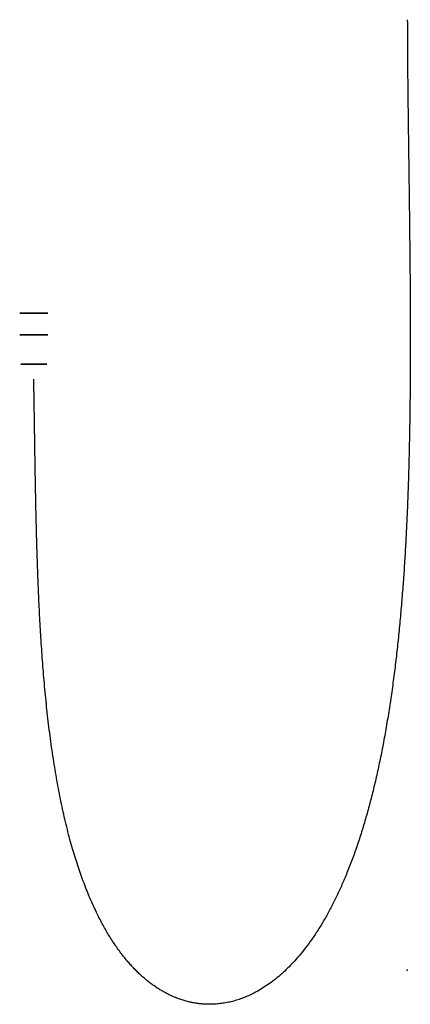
# Model space of a CAD drawing. Header units: centimetres. Extents: x -1 to 27.7, y -57.4 to 15.1.
import ezdxf

# ---------------------------------------------------------------- set-up
doc = ezdxf.new("R2010")
doc.units = ezdxf.units.CM
doc.header["$MEASUREMENT"] = 0
for name, color, linetype in [('!AD5131 v1_Sketch1', 7, 'Continuous'), ('!AD5131 v1_Sketch2', 7, 'Continuous'), ('!AD5131 v1_Sketch3', 7, 'Continuous')]:
    doc.layers.add(name, color=color, linetype=linetype)

msp = doc.modelspace()

# ---------------------------------------------------------------- linework, layer by layer
at = {"layer": '!AD5131 v1_Sketch1', "extrusion": (0, 1, 0)}
msp.add_circle((0, 0, -8.102), 1.035, dxfattribs=at)
at = {"layer": '!AD5131 v1_Sketch1', "extrusion": (-1.36846e-48, 1, -6.12303e-17)}
msp.add_circle((0, 0, -8.102), 0.915, dxfattribs=at)
at = {"layer": '!AD5131 v1_Sketch1', "extrusion": (0, 1, 0)}
for start, end in [(270, 90), (90, 270)]:
    msp.add_arc((0, 0, -8.102), 0.8, start, end, dxfattribs=at)
at = {"layer": '!AD5131 v1_Sketch2', "extrusion": (0, 1, -6.12303e-17)}
for radius in [1.035, 0.75, 0.75]:
    msp.add_circle((0, 0, -6.502), radius, dxfattribs=at)
at = {"layer": '!AD5131 v1_Sketch3', "extrusion": (-6.94722e-14, -1, 0)}
msp.add_circle((0, 0, 10.252), 0.952, dxfattribs=at)
at = {"layer": '!AD5131 v1_Sketch3'}
msp.add_open_spline([(27.5, 15.12, -1.447), (27.5, 14.551, -1.444), (27.503, 13.325, -1.435), (27.516, 11.223, -1.42), (27.554, 7.892, -1.395), (27.625, 2.855, -1.354), (27.702, -3.016, -1.306), (27.743, -9.634, -1.254), (27.68, -16.845, -1.201), (27.406, -24.4, -1.155), (26.792, -31.972, -1.124), (25.71, -39.19, -1.116), (24.062, -45.67, -1.136), (21.8, -51.045, -1.187), (18.955, -54.997, -1.262), (15.661, -57.29, -1.349), (12.19, -57.802, -1.426), (8.868, -56.533, -1.465), (5.998, -53.609, -1.445), (3.754, -49.292, -1.357), (2.16, -43.961, -1.208), (1.144, -38.057, -1.014), (0.573, -32.032, -0.797), (0.291, -26.301, -0.58), (0.158, -21.199, -0.382), (0.088, -16.918, -0.215), (0.05, -14.223, -0.11), (0.024, -12.624, -0.048), (0.008, -11.745, -0.015), (0, -11.352, 0)], degree=5, dxfattribs=at)
msp.add_point((27.5, -54.88, -1.447), dxfattribs=at)

doc.saveas('drawing.dxf')
